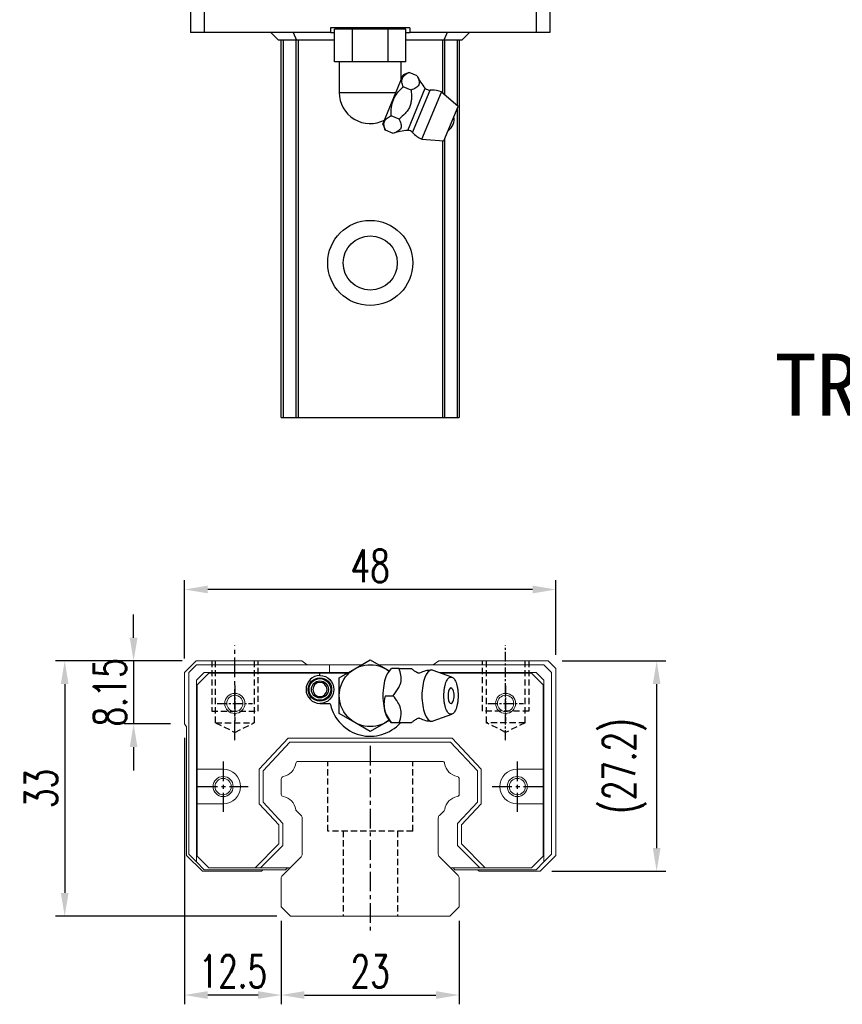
# Model space of a CAD drawing. Header units: millimetres. Extents: x 2482 to 2788, y 455 to 713.
# Tile 1 of 3: x 2482 to 2588, y 462 to 589. Entities that reach past the tile are written whole.
import ezdxf
from ezdxf.enums import TextEntityAlignment as Align

# ---------------------------------------------------------------- set-up
doc = ezdxf.new("R2010")
doc.units = ezdxf.units.MM
doc.header["$LTSCALE"] = 0.2
doc.header["$PDSIZE"] = -1
doc.linetypes.add('CENTER', pattern=[10.16, 6.35, -1.27, 1.27, -1.27])
doc.linetypes.add('DASHED', pattern=[0.75, 0.5, -0.25])
for name, color, linetype in [('CHA', 7, 'Continuous'), ('CL', 1, 'CENTER'), ('HID', 2, 'DASHED')]:
    doc.layers.add(name, color=color, linetype=linetype)
doc.styles.add('DIM-7', font='SIMPLEX.shx', dxfattribs={"width": 0.7, "bigfont": 'chineset.shx'})
doc.styles.add('T', font='kaiu.ttf')
doc.dimstyles.new('CNS', dxfattribs={"dimtxt": 3.5, "dimasz": 2.5, "dimexe": 1, "dimexo": 1.5, "dimgap": 0.09, "dimtad": 0, "dimdsep": 46, "dimtxsty": 'DIM-7', "dimcen": 0.09, "dimclrd": 1, "dimclre": 1, "dimclrt": 4, "dimadec": 0, "dimazin": 0, "dimtfac": 1, "dimtix": 1, "dimtmove": 2, "dimatfit": 3, "dimfxl": 1, "dimtvp": 0.971429, "dimtolj": 1, "dimarcsym": 0})

# ---------------------------------------------------------------- blocks, each defined once
blk = doc.blocks.new('*D12')
at = {"color": 7, "lineweight": -2}
for p, q in [((2502.94, 506.44), (2502.94, 516.57)), ((2550.94, 506.94), (2550.94, 516.57)), ((2547.94, 515.37), (2505.94, 515.37))]:
    blk.add_line(p, q, dxfattribs=at)
at = {"color": 7}
for points in [[(2505.94, 515.87), (2505.94, 514.87), (2502.94, 515.37)], [(2547.94, 515.87), (2547.94, 514.87), (2550.94, 515.37)]]:
    blk.add_solid(points, dxfattribs=at)
at = {"layer": 'DEFPOINTS', "color": 0}
for p in [(2502.94, 515.37), (2502.94, 504.64), (2550.94, 505.14)]:
    blk.add_point(p, dxfattribs=at)
at = {"color": 7, "insert": (2526.94, 518.43), "char_height": 4.2, "attachment_point": 5, "style": 'DIM-7'}
blk.add_mtext('\\A1;48', dxfattribs=at)
blk = doc.blocks.new('*D13')
at = {"color": 7, "lineweight": -2}
for p, q in [((2496.36, 509.14), (2496.36, 512.14)), ((2502.64, 506.14), (2495.16, 506.14)), ((2496.36, 506.14), (2496.36, 497.99)), ((2501.14, 497.99), (2495.16, 497.99)), ((2496.36, 494.99), (2496.36, 491.99))]:
    blk.add_line(p, q, dxfattribs=at)
at = {"color": 7}
for points in [[(2495.86, 509.14), (2496.86, 509.14), (2496.36, 506.14)], [(2495.86, 494.99), (2496.86, 494.99), (2496.36, 497.99)]]:
    blk.add_solid(points, dxfattribs=at)
at = {"layer": 'DEFPOINTS', "color": 0}
for p in [(2504.44, 506.14), (2496.36, 497.99), (2502.94, 497.99)]:
    blk.add_point(p, dxfattribs=at)
at = {"color": 7, "insert": (2493.3, 502.07), "char_height": 4.2, "attachment_point": 5, "rotation": 90, "style": 'DIM-7'}
blk.add_mtext('\\A1;8.15', dxfattribs=at)
blk = doc.blocks.new('*D14')
at = {"color": 7, "lineweight": -2}
for p, q in [((2502.64, 506.14), (2486.25, 506.14)), ((2487.45, 503.14), (2487.45, 476.14)), ((2514.86, 473.14), (2486.25, 473.14))]:
    blk.add_line(p, q, dxfattribs=at)
at = {"color": 7}
for points in [[(2486.95, 503.14), (2487.95, 503.14), (2487.45, 506.14)], [(2486.95, 476.14), (2487.95, 476.14), (2487.45, 473.14)]]:
    blk.add_solid(points, dxfattribs=at)
at = {"layer": 'DEFPOINTS', "color": 0}
for p in [(2504.44, 506.14), (2487.45, 473.14), (2516.66, 473.14)]:
    blk.add_point(p, dxfattribs=at)
at = {"color": 7, "insert": (2484.39, 489.64), "char_height": 4.2, "attachment_point": 5, "rotation": 90, "style": 'DIM-7'}
blk.add_mtext('\\A1;33', dxfattribs=at)
blk = doc.blocks.new('*D15')
at = {"color": 7, "lineweight": -2}
for p, q in [((2515.44, 472.54), (2515.44, 461.74)), ((2538.44, 472.54), (2538.44, 461.74)), ((2518.44, 462.94), (2535.44, 462.94))]:
    blk.add_line(p, q, dxfattribs=at)
at = {"color": 7}
for points in [[(2518.44, 463.44), (2518.44, 462.44), (2515.44, 462.94)], [(2535.44, 463.44), (2535.44, 462.44), (2538.44, 462.94)]]:
    blk.add_solid(points, dxfattribs=at)
at = {"layer": 'DEFPOINTS', "color": 0}
for p in [(2515.44, 474.34), (2538.44, 474.34), (2538.44, 462.94)]:
    blk.add_point(p, dxfattribs=at)
at = {"color": 7, "insert": (2526.94, 466), "char_height": 4.2, "attachment_point": 5, "style": 'DIM-7'}
blk.add_mtext('\\A1;23', dxfattribs=at)
blk = doc.blocks.new('*D16')
at = {"color": 7, "lineweight": -2}
for p, q in [((2502.94, 496.19), (2502.94, 461.74)), ((2515.44, 472.54), (2515.44, 461.74)), ((2512.44, 462.94), (2505.94, 462.94))]:
    blk.add_line(p, q, dxfattribs=at)
at = {"color": 7}
for points in [[(2505.94, 463.44), (2505.94, 462.44), (2502.94, 462.94)], [(2512.44, 463.44), (2512.44, 462.44), (2515.44, 462.94)]]:
    blk.add_solid(points, dxfattribs=at)
at = {"layer": 'DEFPOINTS', "color": 0}
for p in [(2502.94, 497.99), (2515.44, 474.34), (2502.94, 462.94)]:
    blk.add_point(p, dxfattribs=at)
at = {"color": 7, "insert": (2509.19, 466), "char_height": 4.2, "attachment_point": 5, "style": 'DIM-7'}
blk.add_mtext('\\A1;12.5', dxfattribs=at)
blk = doc.blocks.new('*D17')
at = {"color": 7, "lineweight": -2}
for p, q in [((2551.74, 506.14), (2565.17, 506.14)), ((2563.97, 503.14), (2563.97, 481.94)), ((2550.44, 478.94), (2565.17, 478.94))]:
    blk.add_line(p, q, dxfattribs=at)
at = {"color": 7}
for points in [[(2563.47, 503.14), (2564.47, 503.14), (2563.97, 506.14)], [(2563.47, 481.94), (2564.47, 481.94), (2563.97, 478.94)]]:
    blk.add_solid(points, dxfattribs=at)
at = {"layer": 'DEFPOINTS', "color": 0}
for p in [(2549.94, 506.14), (2548.64, 478.94), (2563.97, 478.94)]:
    blk.add_point(p, dxfattribs=at)
at = {"color": 7, "insert": (2559.81, 492.54), "char_height": 4.2, "attachment_point": 5, "rotation": 90, "style": 'DIM-7'}
blk.add_mtext('\\A1;(27.2)', dxfattribs=at)

msp = doc.modelspace()

# ---------------------------------------------------------------- linework, layer by layer
at = {"color": 7, "linetype": 'Continuous', "lineweight": 25}
for p, q in [((2503.718, 590.088), (2503.718, 587.388)), ((2505.5, 590.088), (2505.5, 587.388)), ((2548.386, 590.088), (2548.386, 587.388)), ((2550.168, 590.088), (2550.168, 587.388)), ((2505.5, 587.388), (2503.718, 587.388)), ((2521.822, 587.388), (2505.5, 587.388)), ((2514.093, 587.388), (2515.093, 586.388)), ((2516.993, 587.388), (2517.428, 586.388)), ((2521.822, 587.988), (2521.822, 587.388)), ((2532.064, 587.988), (2521.822, 587.988)), ((2521.822, 587.388), (2522.324, 587.388)), ((2522.324, 583.608), (2522.324, 587.808)), ((2524.634, 587.808), (2522.324, 587.808)), ((2523.943, 587.988), (2523.943, 587.808)), ((2524.634, 583.608), (2524.634, 587.808)), ((2529.252, 587.808), (2524.634, 587.808)), ((2529.252, 583.608), (2529.252, 587.808)), ((2531.562, 587.808), (2529.252, 587.808)), ((2529.943, 587.808), (2529.943, 587.988)), ((2531.562, 583.608), (2531.562, 587.808)), ((2531.562, 587.388), (2532.064, 587.388)), ((2532.064, 587.988), (2532.064, 587.388)), ((2548.386, 587.388), (2532.064, 587.388)), ((2536.893, 587.388), (2536.458, 586.388)), ((2539.793, 587.388), (2538.793, 586.388)), ((2550.168, 587.388), (2548.386, 587.388)), ((2517.428, 586.388), (2515.093, 586.388)), ((2515.444, 537.588), (2515.444, 586.388)), ((2515.688, 586.388), (2515.688, 537.588)), ((2517.324, 586.388), (2517.324, 537.588)), ((2522.324, 586.388), (2517.428, 586.388)), ((2517.621, 586.388), (2517.621, 537.588)), ((2536.458, 586.388), (2531.562, 586.388)), ((2536.267, 586.388), (2536.267, 579.59)), ((2538.793, 586.388), (2536.458, 586.388)), ((2536.564, 586.388), (2536.564, 579.332)), ((2538.201, 586.388), (2538.201, 577.913)), ((2538.444, 586.388), (2538.444, 537.588)), ((2523.479, 583.608), (2522.324, 583.608)), ((2522.943, 583.608), (2522.943, 579.608)), ((2524.634, 583.608), (2523.479, 583.608)), ((2526.943, 583.608), (2524.634, 583.608)), ((2529.252, 583.608), (2526.943, 583.608)), ((2530.407, 583.608), (2529.252, 583.608)), ((2531.562, 583.608), (2530.407, 583.608)), ((2530.943, 581.227), (2530.943, 583.608)), ((2528.579, 575.521), (2531.22, 581.896)), ((2531.993, 582.216), (2531.22, 581.896)), ((2532.998, 581.799), (2531.993, 582.216)), ((2522.943, 579.608), (2530.272, 579.608)), ((2532.225, 579.932), (2531.219, 580.349)), ((2531.788, 574.72), (2534.055, 580.193)), ((2532.42, 574.451), (2534.692, 579.936)), ((2533.626, 573.593), (2536.151, 579.69)), ((2538.301, 577.826), (2536.151, 579.69)), ((2536.465, 573.391), (2538.301, 577.826)), ((2538.201, 577.583), (2538.201, 537.588)), ((2528.579, 575.521), (2528.899, 574.748)), ((2530.678, 576.198), (2529.673, 576.615)), ((2529.905, 574.331), (2528.899, 574.748)), ((2533.626, 573.593), (2536.465, 573.391)), ((2536.267, 573.405), (2536.267, 537.588)), ((2536.564, 573.632), (2536.564, 537.588)), ((2517.324, 537.588), (2517.621, 537.588)), ((2517.621, 537.588), (2536.267, 537.588)), ((2536.267, 537.588), (2536.564, 537.588))]:
    msp.add_line(p, q, dxfattribs=at)
at = {"linetype": 'Continuous', "lineweight": 15}
for p, q in [((2504.444, 506.144), (2502.944, 504.644)), ((2503.494, 504.644), (2504.494, 505.644)), ((2518.092, 506.144), (2504.444, 506.144)), ((2504.494, 505.644), (2521.694, 505.644)), ((2518.802, 505.644), (2518.092, 506.144)), ((2521.694, 505.644), (2525.873, 505.644)), ((2521.694, 505.644), (2521.694, 504.644)), ((2528.016, 505.644), (2549.394, 505.644)), ((2535.797, 506.144), (2535.087, 505.644)), ((2549.944, 506.144), (2535.797, 506.144)), ((2549.394, 505.644), (2550.394, 504.644)), ((2550.944, 505.144), (2549.944, 506.144)), ((2502.944, 504.644), (2502.944, 497.994)), ((2503.494, 481.144), (2503.494, 504.644)), ((2505.494, 504.644), (2504.494, 503.644)), ((2504.594, 503.044), (2506.094, 504.544)), ((2521.694, 504.644), (2505.494, 504.644)), ((2506.094, 504.544), (2521.694, 504.544)), ((2524.141, 504.644), (2521.694, 504.644)), ((2521.694, 504.544), (2523.967, 504.544)), ((2521.694, 504.544), (2523.694, 504.544)), ((2523.694, 504.544), (2523.694, 504.387)), ((2548.394, 504.644), (2535.801, 504.644)), ((2536.076, 504.544), (2547.794, 504.544)), ((2547.794, 504.544), (2549.294, 503.044)), ((2549.394, 503.644), (2548.394, 504.644)), ((2550.394, 504.644), (2550.394, 481.144)), ((2550.944, 480.994), (2550.944, 505.144)), ((2504.494, 503.644), (2504.494, 480.144)), ((2504.594, 492.144), (2504.594, 503.044)), ((2549.294, 503.044), (2549.294, 492.144)), ((2549.394, 480.144), (2549.394, 503.644)), ((2502.944, 497.994), (2503.194, 497.62)), ((2503.194, 497.62), (2503.194, 480.994)), ((2512.594, 492.125), (2516.343, 496.144)), ((2516.56, 495.644), (2513.094, 491.928)), ((2516.343, 496.144), (2537.546, 496.144)), ((2537.329, 495.644), (2516.56, 495.644)), ((2540.794, 491.928), (2537.329, 495.644)), ((2537.546, 496.144), (2541.294, 492.125)), ((2517.621, 493.144), (2536.268, 493.144)), ((2507.933, 492.144), (2504.594, 492.144)), ((2504.594, 487.644), (2504.594, 492.144)), ((2512.594, 487.663), (2512.594, 492.125)), ((2513.094, 491.928), (2513.094, 487.86)), ((2540.794, 487.86), (2540.794, 491.928)), ((2541.294, 492.125), (2541.294, 487.663)), ((2549.294, 492.144), (2545.956, 492.144)), ((2549.294, 492.144), (2549.294, 487.644)), ((2515.444, 488.904), (2515.444, 490.884)), ((2538.445, 490.884), (2538.445, 488.904)), ((2504.594, 487.644), (2507.933, 487.644)), ((2504.594, 480.894), (2504.594, 487.644)), ((2515.144, 484.928), (2512.594, 487.663)), ((2513.094, 487.86), (2515.644, 485.125)), ((2538.244, 485.125), (2540.794, 487.86)), ((2541.294, 487.663), (2538.744, 484.928)), ((2545.956, 487.644), (2549.294, 487.644)), ((2549.294, 487.644), (2549.294, 480.894)), ((2517.998, 486.171), (2517.404, 486.765)), ((2536.485, 486.765), (2535.891, 486.171)), ((2515.644, 485.125), (2515.644, 482.263)), ((2518.144, 481.151), (2518.144, 485.817)), ((2535.744, 485.817), (2535.744, 481.151)), ((2538.244, 482.263), (2538.244, 485.125)), ((2515.144, 482.47), (2515.144, 484.928)), ((2538.744, 484.928), (2538.744, 482.47)), ((2512.069, 479.394), (2515.144, 482.47)), ((2538.744, 482.47), (2541.82, 479.394)), ((2515.644, 482.263), (2512.776, 479.394)), ((2541.113, 479.394), (2538.244, 482.263)), ((2503.194, 480.994), (2505.244, 478.944)), ((2504.494, 480.144), (2503.494, 481.144)), ((2504.494, 480.144), (2505.494, 479.144)), ((2506.094, 479.394), (2504.594, 480.894)), ((2515.591, 478.391), (2517.998, 480.798)), ((2535.891, 480.798), (2538.298, 478.391)), ((2549.294, 480.894), (2547.794, 479.394)), ((2548.394, 479.144), (2549.394, 480.144)), ((2548.894, 478.944), (2550.944, 480.994)), ((2550.394, 481.144), (2549.394, 480.144)), ((2505.244, 478.944), (2512.882, 478.944)), ((2505.494, 479.144), (2515.991, 479.144)), ((2512.069, 479.394), (2506.094, 479.394)), ((2516.594, 479.394), (2512.069, 479.394)), ((2516.594, 479.394), (2512.776, 479.394)), ((2512.882, 478.944), (2513.082, 479.144)), ((2516.241, 479.394), (2515.991, 479.144)), ((2541.82, 479.394), (2537.294, 479.394)), ((2541.113, 479.394), (2537.294, 479.394)), ((2537.898, 479.144), (2537.648, 479.394)), ((2537.898, 479.144), (2548.394, 479.144)), ((2540.806, 479.144), (2541.006, 478.944)), ((2541.006, 478.944), (2548.894, 478.944)), ((2547.794, 479.394), (2541.82, 479.394)), ((2515.444, 474.344), (2515.444, 478.037)), ((2538.444, 478.037), (2538.444, 474.344)), ((2516.659, 473.144), (2515.444, 474.344)), ((2538.444, 474.344), (2537.23, 473.144)), ((2537.244, 473.144), (2516.659, 473.144))]:
    msp.add_line(p, q, dxfattribs=at)
at = {"linetype": 'Continuous'}
for p, q in [((2524.944, 505.108), (2526.944, 506.263)), ((2526.944, 506.263), (2528.944, 505.108)), ((2520.444, 504.244), (2520.444, 504.544)), ((2522.944, 503.954), (2524.944, 505.108)), ((2528.944, 505.108), (2529.407, 504.841)), ((2529.666, 505.15), (2529.351, 504.775)), ((2537.514, 504.02), (2535.068, 504.911)), ((2522.944, 501.644), (2522.944, 503.954)), ((2522.944, 499.335), (2522.944, 501.644)), ((2520.444, 500.644), (2521.628, 500.644)), ((2524.944, 498.18), (2522.944, 499.335)), ((2535.068, 498.377), (2537.514, 499.268)), ((2526.944, 497.025), (2524.944, 498.18)), ((2528.944, 498.18), (2526.944, 497.025)), ((2529.407, 498.447), (2528.944, 498.18)), ((2529.351, 498.513), (2529.666, 498.138)), ((2532.276, 498.144), (2530.679, 498.144))]:
    msp.add_line(p, q, dxfattribs=at)
at = {"color": 7, "linetype": 'Continuous', "lineweight": 25}
for radius in [5.5, 3.5]:
    msp.add_circle((2526.944, 557.588), radius, dxfattribs=at)
at = {"linetype": 'Continuous', "lineweight": 15}
for centre, radius in [((2509.444, 500.644), 1.3), ((2509.444, 500.644), 1.05), ((2544.444, 500.644), 1.3), ((2544.444, 500.644), 1.05), ((2507.933, 489.894), 1.3), ((2507.933, 489.894), 1.05), ((2545.956, 489.894), 1.3), ((2545.956, 489.894), 1.05)]:
    msp.add_circle(centre, radius, dxfattribs=at)
at = {"color": 7, "linetype": 'Continuous', "lineweight": 25}
for centre, radius, start, end in [((2538.474, 584.251), 6, 204.14148, 222.56053), ((2526.943, 579.608), 4, 180, 297.76498), ((2534.644, 580.734), 0.8, 222.56053, 273.41865), ((2534.889, 576.642), 3.3, 90, 93.41865), ((2534.889, 576.642), 3.3, 67.5, 90), ((2535.982, 576.189), 1.817, 304.10151, 10.89849), ((2532.043, 568.725), 6, 92.43947, 110.85067), ((2531.822, 573.921), 0.8, 41.58135, 92.43947), ((2534.889, 576.642), 3.3, 221.58135, 247.5)]:
    msp.add_arc(centre, radius, start, end, dxfattribs=at)
at = {"linetype": 'Continuous', "extrusion": (0, 0, -1)}
for centre, radius, start, end in [((-2526.944, 501.644), 4, 232.60182, 127.81431), ((-2520.444, 502.444), 1.8, 90, 270), ((-2520.444, 502.444), 1.515, 270, 90), ((-2520.444, 502.444), 1.4, 270, 90), ((-2520.444, 502.444), 1.1, 270, 90), ((-2520.444, 502.444), 1.515, 90, 270), ((-2520.444, 502.444), 1.4, 90, 270), ((-2520.444, 502.444), 1.1, 90, 270)]:
    msp.add_arc(centre, radius, start, end, dxfattribs=at)
at = {"linetype": 'Continuous'}
for centre, radius, start, end in [((2520.444, 502.444), 1.8, 90, 270), ((2534.89, 501.644), 3.3, 90, 118.29326), ((2520.444, 502.444), 0.918, 90, 270), ((2520.444, 502.444), 0.918, 270, 90), ((2535.983, 501.644), 1.817, 334.63704, 25.36296), ((2521.628, 500.444), 0.2, 12.71981, 90), ((2526.944, 501.644), 5.25, 192.71981, 318.13107), ((2534.89, 501.644), 3.3, 241.73722, 270.00623)]:
    msp.add_arc(centre, radius, start, end, dxfattribs=at)
at = {"linetype": 'Continuous', "lineweight": 15}
for centre, radius, start, end in [((2526.944, 501.644), 5.25, 192.71981, 318.18969), ((2515.302, 493.186), 2.044, 280.87121, 351.61737), ((2517.621, 492.844), 0.3, 90, 171.61737), ((2536.268, 492.844), 0.3, 8.38263, 90), ((2538.587, 493.186), 2.044, 188.38263, 259.12879), ((2507.933, 489.894), 2.25, 270, 90), ((2545.956, 489.894), 2.25, 90, 270), ((2515.744, 490.884), 0.3, 100.87121, 180.00001), ((2538.144, 490.884), 0.3, 359.99999, 79.12879), ((2515.744, 488.904), 0.3, 179.99999, 259.12866), ((2538.144, 488.904), 0.3, 280.87134, 0.00001), ((2515.302, 486.602), 2.044, 9.2089, 79.12866), ((2538.587, 486.602), 2.044, 100.87134, 170.79109), ((2517.616, 486.977), 0.3, 189.20891, 225), ((2536.273, 486.977), 0.3, 315, 350.79109), ((2517.644, 485.817), 0.5, 0, 45), ((2536.244, 485.817), 0.5, 135, 180.00001), ((2517.644, 481.151), 0.5, 315, 360), ((2536.244, 481.151), 0.5, 179.99999, 225), ((2515.944, 478.037), 0.5, 135, 180.00001), ((2537.944, 478.037), 0.5, 360, 45)]:
    msp.add_arc(centre, radius, start, end, dxfattribs=at)
at = {"linetype": 'Continuous'}
for start_param, end_param in [(0, 3.8206669), (5.6040117, 6.2831853)]:
    msp.add_ellipse((2537.384, 501.644), major_axis=(0, 1), ratio=0.382683, start_param=start_param, end_param=end_param, dxfattribs=at)
at = {"color": 7, "linetype": 'Continuous', "lineweight": 25}
for points, knots in [([(2531.219, 580.349), (2531.134, 580.555), (2531.072, 580.756), (2531.035, 581.042), (2531.032, 581.136), (2531.05, 581.316), (2531.071, 581.404), (2531.171, 581.649), (2531.287, 581.789), (2531.597, 582.031), (2531.785, 582.13), (2531.993, 582.216)], [0, 0, 0, 0, 0.25, 0.25, 0.375, 0.375, 0.5, 0.5, 0.75, 0.75, 1, 1, 1, 1]), ([(2532.998, 581.799), (2533.092, 581.589), (2533.18, 581.379), (2533.257, 581.075), (2533.273, 580.975), (2533.273, 580.786), (2533.258, 580.697), (2533.189, 580.531), (2533.136, 580.455), (2533.003, 580.322), (2532.922, 580.263), (2532.651, 580.101), (2532.441, 580.014), (2532.225, 579.932)], [0, 0, 0, 0, 0.25, 0.25, 0.375, 0.375, 0.5, 0.5, 0.625, 0.625, 0.75, 0.75, 1, 1, 1, 1]), ([(2529.673, 576.615), (2529.648, 576.966), (2529.647, 577.318), (2529.728, 578.022), (2529.81, 578.362), (2530.013, 578.852), (2530.094, 579.011), (2530.275, 579.312), (2530.375, 579.455), (2530.594, 579.731), (2530.712, 579.863), (2530.959, 580.115), (2531.087, 580.234), (2531.219, 580.349)], [0, 0, 0, 0, 0.25, 0.25, 0.5, 0.5, 0.625, 0.625, 0.75, 0.75, 0.875, 0.875, 1, 1, 1, 1]), ([(2532.225, 579.932), (2532.259, 579.575), (2532.285, 579.216), (2532.265, 578.68), (2532.248, 578.502), (2532.181, 578.148), (2532.131, 577.976), (2531.995, 577.647), (2531.907, 577.488), (2531.705, 577.192), (2531.591, 577.054), (2531.228, 576.663), (2530.956, 576.428), (2530.678, 576.198)], [0, 0, 0, 0, 0.25, 0.25, 0.375, 0.375, 0.5, 0.5, 0.625, 0.625, 0.75, 0.75, 1, 1, 1, 1]), ([(2528.899, 574.748), (2528.814, 574.954), (2528.752, 575.155), (2528.715, 575.442), (2528.712, 575.535), (2528.73, 575.715), (2528.751, 575.804), (2528.851, 576.048), (2528.967, 576.188), (2529.277, 576.43), (2529.465, 576.529), (2529.673, 576.615)], [0, 0, 0, 0, 0.25, 0.25, 0.375, 0.375, 0.5, 0.5, 0.75, 0.75, 1, 1, 1, 1]), ([(2530.678, 576.198), (2530.773, 575.988), (2530.86, 575.779), (2530.937, 575.475), (2530.953, 575.374), (2530.953, 575.185), (2530.938, 575.096), (2530.87, 574.93), (2530.817, 574.855), (2530.683, 574.721), (2530.602, 574.662), (2530.332, 574.5), (2530.121, 574.414), (2529.905, 574.331)], [0, 0, 0, 0, 0.25, 0.25, 0.375, 0.375, 0.5, 0.5, 0.625, 0.625, 0.75, 0.75, 1, 1, 1, 1]), ([(2515.444, 537.588), (2515.446, 537.588), (2515.47, 537.588), (2515.562, 537.588), (2515.626, 537.588), (2515.688, 537.588)], [0, 0, 0, 0, 0.5, 0.5, 1, 1, 1, 1]), ([(2515.688, 537.588), (2515.942, 537.588), (2516.182, 537.588), (2516.592, 537.588), (2516.762, 537.588), (2517.029, 537.588), (2517.126, 537.588), (2517.262, 537.588), (2517.302, 537.588), (2517.324, 537.588)], [0, 0, 0, 0, 0.25, 0.25, 0.5, 0.5, 0.75, 0.75, 1, 1, 1, 1]), ([(2536.564, 537.588), (2536.586, 537.588), (2536.626, 537.588), (2536.763, 537.588), (2536.86, 537.588), (2537.126, 537.588), (2537.297, 537.588), (2537.707, 537.588), (2537.946, 537.588), (2538.201, 537.588)], [0, 0, 0, 0, 0.25, 0.25, 0.5, 0.5, 0.75, 0.75, 1, 1, 1, 1]), ([(2538.201, 537.588), (2538.262, 537.588), (2538.327, 537.588), (2538.418, 537.588), (2538.442, 537.588), (2538.444, 537.588)], [0, 0, 0, 0, 0.5, 0.5, 1, 1, 1, 1])]:
    msp.add_open_spline(points, degree=3, knots=knots, dxfattribs=at)
at = {"linetype": 'Continuous'}
for points, knots in [([(2529.355, 504.777), (2529.212, 504.606), (2529.08, 504.371), (2528.724, 503.442), (2528.582, 502.546), (2528.582, 501.644)], [0, 0, 0, 0, 0.3133047, 0.3133047, 1, 1, 1, 1]), ([(2529.906, 501.644), (2530.178, 501.99), (2530.446, 502.344), (2530.781, 502.973), (2530.882, 503.242), (2530.969, 503.77), (2530.958, 504.032), (2530.866, 504.578), (2530.776, 504.863), (2530.679, 505.144)], [0, 0, 0, 0, 0.3162869, 0.3162869, 0.5305066, 0.5305066, 0.7443398, 0.7443398, 1, 1, 1, 1]), ([(2530.679, 505.144), (2531.238, 505.144), (2531.801, 505.144), (2532.255, 505.144), (2532.292, 505.144), (2532.276, 505.144)], [0, 0, 0, 0, 0.5990848, 0.5990848, 1, 1, 1, 1]), ([(2533.144, 504.554), (2533.111, 504.57), (2532.941, 504.65), (2532.683, 504.818), (2532.428, 505.008), (2532.313, 505.113), (2532.279, 505.147)], [0, 0, 0, 0, 0.0924531, 0.4753359, 0.8344173, 1, 1, 1, 1]), ([(2533.323, 504.549), (2533.322, 504.547), (2533.31, 504.543), (2533.23, 504.524), (2533.154, 504.545), (2533.147, 504.547), (2533.147, 504.548)], [0, 0, 0, 0, 0.2016194, 0.5112705, 0.8628982, 1, 1, 1, 1]), ([(2535.064, 504.912), (2535.007, 504.933), (2534.948, 504.944), (2534.559, 504.944), (2534.231, 504.589), (2533.763, 503.367), (2533.627, 502.508), (2533.627, 501.644)], [0, 0, 0, 0, 0.0810935, 0.0810935, 0.5405467, 0.5405467, 1, 1, 1, 1]), ([(2536.466, 501.644), (2536.466, 501.487), (2536.478, 501.173), (2536.53, 500.72), (2536.616, 500.302), (2536.731, 499.936), (2536.871, 499.636), (2537.031, 499.413), (2537.204, 499.275), (2537.384, 499.229), (2537.565, 499.275), (2537.738, 499.413), (2537.898, 499.636), (2538.038, 499.936), (2538.153, 500.302), (2538.238, 500.72), (2538.291, 501.173), (2538.309, 501.644), (2538.291, 502.115), (2538.238, 502.569), (2538.153, 502.986), (2538.038, 503.352), (2537.898, 503.653), (2537.738, 503.876), (2537.565, 504.013), (2537.384, 504.06), (2537.204, 504.013), (2537.031, 503.876), (2536.871, 503.653), (2536.731, 503.352), (2536.616, 502.986), (2536.502, 502.432), (2536.466, 501.957), (2536.466, 501.644)], [0, 0, 0, 0, 0.0312594, 0.0625188, 0.0937782, 0.1250376, 0.156297, 0.1875564, 0.2188159, 0.2500753, 0.2813347, 0.3125941, 0.3438535, 0.3751129, 0.4063723, 0.4376317, 0.4688911, 0.5001505, 0.5314099, 0.5626693, 0.5939287, 0.6251882, 0.6564476, 0.687707, 0.7189664, 0.7502258, 0.7814852, 0.8127446, 0.844004, 0.8752634, 0.9065228, 0.9377822, 1, 1, 1, 1]), ([(2528.582, 501.644), (2528.582, 500.742), (2528.724, 499.846), (2529.08, 498.917), (2529.212, 498.682), (2529.355, 498.512)], [0, 0, 0, 0, 0.6866953, 0.6866953, 1, 1, 1, 1]), ([(2528.905, 501.644), (2528.734, 501.097), (2528.657, 500.512), (2528.924, 499.289), (2529.264, 498.694), (2529.679, 498.144)], [0, 0, 0, 0, 0.5, 0.5, 1, 1, 1, 1]), ([(2530.679, 498.144), (2530.798, 498.49), (2530.91, 498.844), (2530.967, 499.473), (2530.949, 499.742), (2530.804, 500.27), (2530.676, 500.532), (2530.343, 501.078), (2530.127, 501.363), (2529.906, 501.644)], [0, 0, 0, 0, 0.3162869, 0.3162869, 0.5305066, 0.5305066, 0.7443398, 0.7443398, 1, 1, 1, 1]), ([(2533.627, 501.644), (2533.627, 500.78), (2533.763, 499.922), (2534.231, 498.7), (2534.559, 498.344), (2534.948, 498.344), (2535.007, 498.355), (2535.064, 498.377)], [0, 0, 0, 0, 0.4594533, 0.4594533, 0.9189065, 0.9189065, 1, 1, 1, 1]), ([(2532.271, 498.139), (2532.273, 498.141), (2532.346, 498.213), (2532.557, 498.38), (2532.848, 498.583), (2533.065, 498.694), (2533.146, 498.732)], [0, 0, 0, 0, 0.0061596, 0.3750179, 0.7752595, 1, 1, 1, 1]), ([(2533.142, 498.738), (2533.142, 498.738), (2533.139, 498.735), (2533.191, 498.759), (2533.274, 498.759), (2533.328, 498.737), (2533.326, 498.739), (2533.325, 498.739)], [0, 0, 0, 0, 0.0154345, 0.3106693, 0.6489236, 0.9472474, 1, 1, 1, 1])]:
    msp.add_open_spline(points, degree=3, knots=knots, dxfattribs=at)
for points in [[(2530.679, 505.144), (2529.678, 505.144)], [(2528.905, 501.644), (2529.906, 501.644)], [(2530.679, 498.144), (2529.678, 498.144)]]:
    msp.add_open_spline(points, degree=1, dxfattribs=at)
at = {"layer": 'CL', "color": 7, "ltscale": 2}
for p, q in [((2509.451, 495.894), (2509.451, 508.144)), ((2526.951, 495.144), (2526.951, 471.144)), ((2507.933, 493.144), (2507.933, 486.644)), ((2545.956, 493.144), (2545.956, 486.644)), ((2504.683, 489.894), (2511.183, 489.894)), ((2542.706, 489.894), (2549.206, 489.894))]:
    msp.add_line(p, q, dxfattribs=at)
at = {"layer": 'CL', "color": 7}
for p, q in [((2544.451, 495.894), (2544.451, 508.144)), ((2509.444, 502.944), (2509.444, 498.344)), ((2544.444, 502.944), (2544.444, 498.344)), ((2507.144, 500.644), (2511.744, 500.644)), ((2542.144, 500.644), (2546.744, 500.644))]:
    msp.add_line(p, q, dxfattribs=at)
at = {"layer": 'HID', "color": 7, "ltscale": 8}
for p, q in [((2506.451, 506.144), (2506.451, 499.644)), ((2506.951, 498.144), (2506.951, 506.144)), ((2511.951, 506.144), (2511.951, 498.144)), ((2512.451, 499.644), (2512.451, 506.144)), ((2541.451, 499.644), (2541.451, 506.144)), ((2541.951, 506.144), (2541.951, 498.144)), ((2546.951, 498.144), (2546.951, 506.144)), ((2547.451, 506.144), (2547.451, 499.644)), ((2506.451, 499.644), (2512.451, 499.644)), ((2547.451, 499.644), (2541.451, 499.644)), ((2506.951, 498.144), (2511.951, 498.144)), ((2506.951, 498.144), (2509.451, 496.894)), ((2509.451, 496.894), (2511.951, 498.144)), ((2544.451, 496.894), (2541.951, 498.144)), ((2546.951, 498.144), (2541.951, 498.144)), ((2546.951, 498.144), (2544.451, 496.894)), ((2521.451, 484.144), (2521.451, 493.144)), ((2532.451, 484.144), (2532.451, 493.144)), ((2532.451, 484.144), (2521.451, 484.144)), ((2523.451, 484.144), (2523.451, 473.144)), ((2530.451, 484.144), (2530.451, 473.144))]:
    msp.add_line(p, q, dxfattribs=at)

# ---------------------------------------------------------------- texts
at = {"layer": 'CHA', "color": 7, "style": 'T'}
msp.add_text('TRS25VN-ZN', height=8, dxfattribs=at).set_placement((2606.412, 541.857), align=Align.MIDDLE)

# ---------------------------------------------------------------- dimensions: what is measured, and where the dimension line sits
at = {"color": 0}
for base, p1, p2, picture, middle in [((2502.944, 515.367), (2550.944, 505.144), (2502.944, 504.644), '*D12', (2526.944, 518.427)), ((2502.944, 462.941), (2515.444, 474.344), (2502.944, 497.994), '*D16', (2509.194, 466.001)), ((2538.444, 462.941), (2515.444, 474.344), (2538.444, 474.344), '*D15', (2526.944, 466.001))]:
    dim = msp.add_linear_dim(base=base, p1=p1, p2=p2, dimstyle='CNS', override={"dimscale": 1.2, "dimgap": 0.8, "dimtad": 1, "dimclrd": 7, "dimclre": 7, "dimclrt": 7, "dimadec": 2, "dimazin": 2, "dimtm": 1e-09, "dimtfac": 0.6, "dimtmove": 1, "dimarcsym": 1}, dxfattribs=at)
    dim.commit()
    dim.dimension.update_dxf_attribs({"geometry": picture, "text_midpoint": middle})
for base, p2, picture, middle in [((2496.355, 497.994), (2502.944, 497.994), '*D13', (2493.295, 502.069)), ((2487.452, 473.144), (2516.659, 473.144), '*D14', (2484.392, 489.644))]:
    dim = msp.add_linear_dim(base=base, p1=(2504.444, 506.144), p2=p2, angle=90, dimstyle='CNS', override={"dimscale": 1.2, "dimgap": 0.8, "dimtad": 1, "dimclrd": 7, "dimclre": 7, "dimclrt": 7, "dimadec": 2, "dimazin": 2, "dimtm": 1e-09, "dimtfac": 0.6, "dimtmove": 1, "dimarcsym": 1}, dxfattribs=at)
    dim.commit()
    dim.dimension.update_dxf_attribs({"geometry": picture, "text_midpoint": middle})
dim = msp.add_linear_dim(base=(2563.968, 478.944), p1=(2549.944, 506.144), p2=(2548.644, 478.944), angle=90, text='(<>)', dimstyle='CNS', override={"dimscale": 1.2, "dimgap": 0.8, "dimtad": 1, "dimclrd": 7, "dimclre": 7, "dimclrt": 7, "dimadec": 2, "dimazin": 2, "dimtm": 1e-09, "dimtfac": 0.6, "dimtmove": 1, "dimarcsym": 1}, dxfattribs=at)
dim.commit()
dim.dimension.update_dxf_attribs({"geometry": '*D17', "text_midpoint": (2559.808, 492.544)})

doc.saveas('drawing.dxf')
